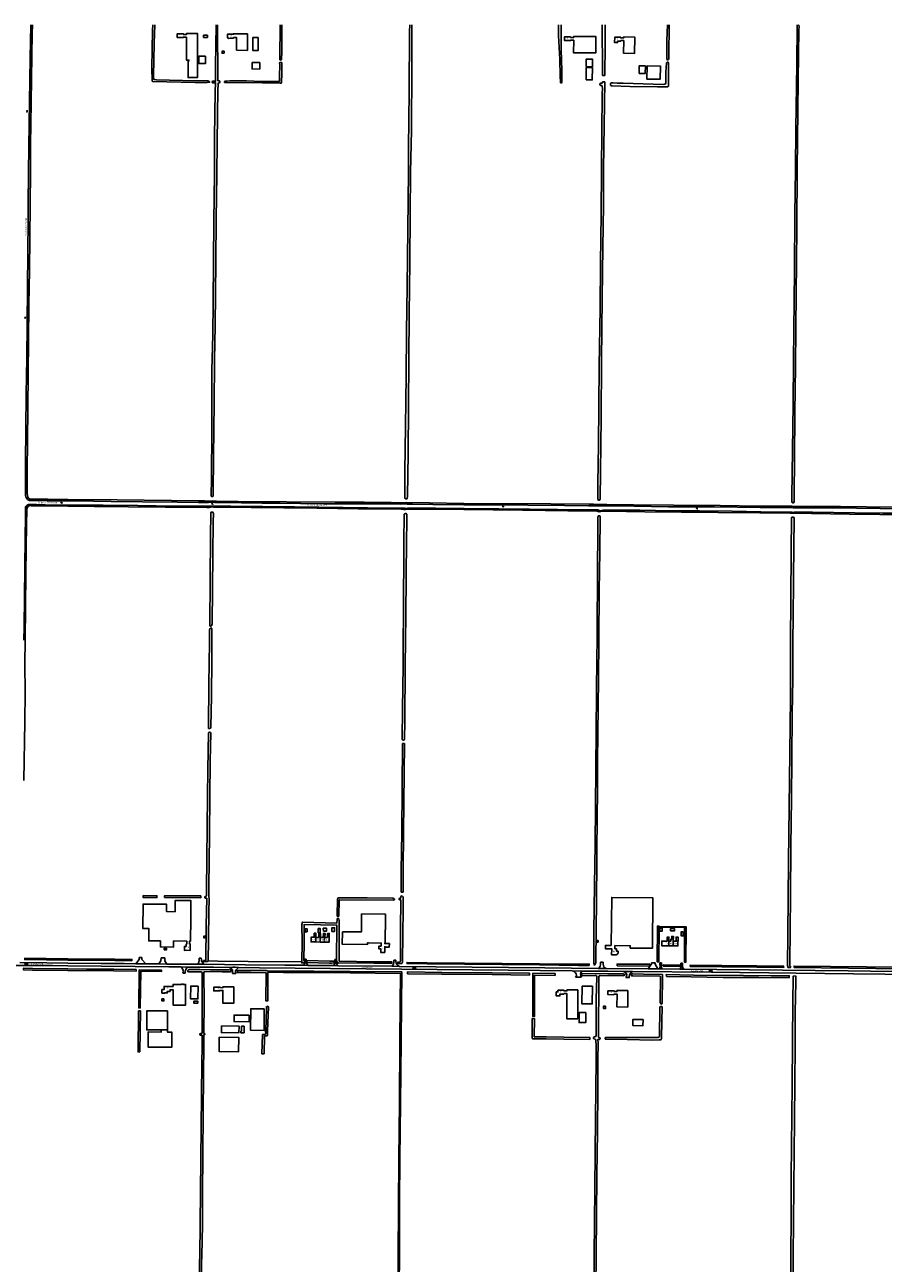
# Model space of a CAD drawing. Extents: x 168875 to 176000, y 513888 to 528000.
# Tile 76 of 106: x 169930 to 171326, y 525988 to 528000. Entities that reach past the tile are written whole.
import ezdxf

# ---------------------------------------------------------------- set-up
doc = ezdxf.new("R2010")
doc.units = 0
doc.header["$MEASUREMENT"] = 0
doc.linetypes.add('HIDDEN', pattern=[0.8, 0.5, -0.3])
doc.layers.get('0').update_dxf_attribs({"linetype": 'CONTINUOUS'})
for name, color, linetype in [('BIJGEBOUW', 12, 'CONTINUOUS'), ('DAKRAND', 10, 'CONTINUOUS'), ('HOOFDGEBOUW', 1, 'CONTINUOUS'), ('HUISNUMMER', 7, 'CONTINUOUS'), ('INSTEEK_SLOOT', 72, 'CONTINUOUS'), ('KANT_VERHARDING', 252, 'CONTINUOUS'), ('KANT_WATER', 140, 'CONTINUOUS'), ('KUNSTWERK', 12, 'CONTINUOUS'), ('OVERIGOPSTAL', 12, 'CONTINUOUS'), ('SEMANTIEK', 140, 'CONTINUOUS'), ('SLOOT_GREPPEL', 140, 'CONTINUOUS'), ('sluitlijn_verharding', 7, 'CONTINUOUS'), ('STRAATNAAM', 7, 'CONTINUOUS'), ('TUSSENMUUR', 12, 'HIDDEN'), ('WATERLOOPNAAM', 7, 'CONTINUOUS')]:
    doc.layers.add(name, color=color, linetype=linetype)
doc.styles.add('ISOCP', font='ISOCP.shx', dxfattribs={"height": 1.8})

# ---------------------------------------------------------------- blocks, each defined once
blk = doc.blocks.new('S05')
at = {"color": 0}
for p, q in [((0.1, 0.3), (0.4, 0.6)), ((0.1, -0.2), (0.4, 0.1)), ((0.4, 0.6), (0.7, 0.7)), ((0.4, 0.1), (0.7, 0.2)), ((0.7, 0.7), (1, 0.6)), ((0.7, 0.2), (1, 0.1)), ((1, 0.6), (1.3, 0.4)), ((1, 0.1), (1.4, -0.1)), ((1.3, 0.4), (1.7, 0.1)), ((1.7, 0.1), (2, 0)), ((2, 0), (2.3, 0.2)), ((2.3, 0.2), (2.6, 0.4)), ((1.4, -0.1), (1.7, -0.4)), ((1.7, -0.4), (2, -0.5)), ((2, -0.5), (2.3, -0.3)), ((2.3, -0.3), (2.6, -0.1))]:
    blk.add_line(p, q, dxfattribs=at)
blk = doc.blocks.new('S014')
at = {"color": 0}
for p, q in [((0, -0.8), (4.2, 1.7)), ((0, 0.6), (1.8, 1.7)), ((5.1, -1.5), (0, 1.4)), ((2.6, -1.5), (0, 0)), ((1.1, -1.5), (6.1, 1.4)), ((6.1, -0.8), (1.9, 1.7)), ((3.5, -1.5), (6.1, 0)), ((6.1, 0.7), (4.4, 1.7))]:
    blk.add_line(p, q, dxfattribs=at)

msp = doc.modelspace()

# ---------------------------------------------------------------- linework, layer by layer
at = {"layer": 'BIJGEBOUW'}
for points in [[(170842.661, 527910.474), (170852.661, 527910.425), (170852.758, 527930.525), (170842.758, 527930.573), (170842.661, 527910.474)], [(170842.765, 527931.963), (170852.765, 527931.915), (170852.824, 527944.205), (170842.825, 527944.253), (170842.765, 527931.963)], [(170928.869, 527921.004), (170938.868, 527920.845), (170939.063, 527933.144), (170929.064, 527933.302), (170928.869, 527921.004)], [(170941.444, 527911.796), (170941.814, 527933.192), (170963.261, 527932.822), (170962.891, 527911.425), (170941.444, 527911.796)], [(170406.851, 526524.335), (170410.301, 526524.289), (170410.396, 526531.388), (170406.946, 526531.434), (170406.851, 526524.335)], [(170415.348, 526526.952), (170420.377, 526527.02), (170420.309, 526532.059), (170415.28, 526531.992), (170415.348, 526526.952)], [(170429.243, 526526.668), (170433.593, 526526.619), (170433.66, 526532.619), (170429.311, 526532.668), (170429.243, 526526.668)], [(170156.642, 526496.755), (170156.663, 526499.315), (170160.263, 526499.285), (170160.242, 526496.725), (170156.642, 526496.755)]]:
    msp.add_lwpolyline(points, dxfattribs=at)
at = {"layer": 'DAKRAND'}
for points in [[(170226.9, 527982.9), (170226.9, 527979.5), (170220.7, 527979.4), (170220.7, 527982.9), (170226.9, 527982.9)], [(170309.4, 527979.4), (170300.8, 527979.5), (170300.6, 527958.2), (170309.2, 527958.1), (170309.4, 527979.4)], [(170223.5, 527949.1), (170213.1, 527949.2), (170213, 527936.9), (170223.5, 527936.8), (170223.5, 527949.1)], [(170254.1, 527953.8), (170254, 527956.9), (170250.7, 527956.9), (170250.8, 527953.7), (170254.1, 527953.8)], [(170312.1, 527938.5), (170311.9, 527928), (170299.4, 527928.2), (170299.5, 527938.6), (170312.1, 527938.5)], [(170966.4, 526532.2), (170962.7, 526532.2), (170962.7, 526527.4), (170966.4, 526527.4), (170966.4, 526532.2)], [(170986.4, 526531.2), (170986.3, 526527.7), (170979.8, 526527.8), (170979.9, 526531.3), (170986.4, 526531.2)], [(170988.999, 526510.799), (170989, 526517.5), (170992.1, 526517.5), (170991.993, 526510.774), (170991.818, 526510.775)], [(170211.8, 526437.6), (170199.7, 526437.8), (170199.3, 526417.3), (170211.4, 526417.1), (170211.8, 526437.6)], [(170852.7, 526437.6), (170835.9, 526437.7), (170835.7, 526409), (170852.5, 526408.9), (170852.7, 526437.6)], [(170156.2, 526417), (170156.2, 526413.9), (170153, 526413.9), (170153, 526417), (170156.2, 526417)], [(170211.3, 526410), (170211.2, 526413.5), (170205, 526413.4), (170205, 526409.9), (170211.3, 526410)], [(170319.2, 526400.9), (170297.4, 526401.1), (170297.1, 526366.1), (170318.9, 526365.9), (170319.2, 526400.9)], [(170874.3, 526405.3), (170870.9, 526405.3), (170870.9, 526401.2), (170874.3, 526401.2), (170874.3, 526405.3)], [(170151.722, 526366.719), (170128.1, 526366.8), (170128.2, 526397.6), (170162.2, 526397.5)], [(170162.2, 526397.5), (170162, 526366.7), (170161.932, 526366.7)], [(170294.7, 526390.4), (170294.6, 526379.7), (170270.2, 526380.1), (170270.3, 526390.8), (170294.7, 526390.4)], [(170842.3, 526394.9), (170831.4, 526395.1), (170831.2, 526378.7), (170842, 526378.6), (170842.3, 526394.9)], [(170935.2, 526383.7), (170935, 526373.4), (170918.6, 526373.6), (170918.8, 526383.8), (170935.2, 526383.7)], [(170278.4, 526372.8), (170278.2, 526362), (170249.7, 526362.4), (170249.9, 526373.2), (170278.4, 526372.8)]]:
    msp.add_lwpolyline(points, dxfattribs=at)
at = {"layer": 'HOOFDGEBOUW'}
for points in [[(170192.908, 527979.805), (170187.44, 527979.813), (170187.44, 527979.083), (170177.67, 527979.092), (170177.674, 527985.292), (170187.444, 527985.285), (170187.442, 527984.375), (170192.912, 527984.377), (170192.912, 527985.936), (170210.65, 527985.947), (170210.648, 527985.895), (170210.606, 527959.238)], [(170192.908, 527979.805), (170192.878, 527959.185), (170192.818, 527959.185), (170192.84, 527942.678), (170196.862, 527942.684), (170196.864, 527941.293), (170195.414, 527941.291), (170195.45, 527914.178), (170210.625, 527914.198), (170210.59, 527941.311), (170210.55, 527941.311), (170210.527, 527959.238), (170210.606, 527959.238)], [(170292.176, 527985.046), (170269.238, 527985.394), (170269.228, 527984.756), (170259.754, 527984.9), (170259.624, 527978.701), (170260.724, 527978.678), (170261.072, 527977.509), (170264.279, 527978.477), (170269.409, 527978.427), (170269.416, 527979.187), (170274.386, 527979.139), (170274.186, 527958.54)], [(170292.176, 527985.046), (170291.916, 527958.368), (170274.186, 527958.54)], [(170839.983, 527954.267), (170822.254, 527954.353), (170822.354, 527974.953), (170817.374, 527974.965), (170817.372, 527974.196), (170807.602, 527974.227), (170807.622, 527980.427), (170817.388, 527980.375), (170817.386, 527979.465), (170822.366, 527979.443), (170822.372, 527981.003), (170840.112, 527980.917)], [(170840.112, 527980.917), (170858.512, 527980.828), (170858.383, 527954.178), (170839.983, 527954.267)], [(170898.864, 527979.67), (170889.084, 527979.767), (170888.996, 527971.066), (170893.666, 527971.019), (170893.691, 527973.519), (170898.792, 527973.467)], [(170898.864, 527979.67), (170898.856, 527978.76), (170903.816, 527978.717), (170903.828, 527980.257), (170921.556, 527980.109), (170921.264, 527953.4), (170903.534, 527953.594), (170903.76, 527974.193), (170898.8, 527974.247), (170898.792, 527973.467)], [(170883.54, 526503.821), (170884.324, 526581.987), (170951.247, 526581.199), (170950.283, 526499.343), (170914.374, 526499.766), (170914.416, 526503.332), (170889.528, 526503.612), (170889.521, 526498.622), (170891.841, 526498.619), (170891.879, 526494.668), (170894.467, 526494.693), (170894.463, 526491.704)], [(170171.951, 526511.215), (170171.87, 526501.27), (170150.401, 526501.446), (170150.481, 526511.238), (170131.52, 526511.394), (170131.684, 526531.333), (170121.852, 526531.414), (170122.18, 526571.243), (170160.548, 526570.927), (170160.449, 526558.885), (170174.337, 526558.77), (170174.487, 526577.011), (170199.904, 526576.802), (170199.754, 526558.61), (170199.893, 526558.609), (170199.65, 526529.115), (170199.601, 526529.116), (170199.453, 526511.141), (170197.863, 526511.154), (170197.822, 526506.066)], [(170446.22, 526526.211), (170477.117, 526525.815), (170477.492, 526555.062), (170516.469, 526554.563), (170516.144, 526529.165), (170515.934, 526529.167), (170515.661, 526507.924)], [(170402.842, 526509.532), (170395.71, 526509.628), (170395.709, 526509.518), (170395.389, 526509.522), (170395.493, 526517.298), (170395.813, 526517.294), (170395.812, 526517.184), (170400.551, 526517.12), (170400.64, 526523.74), (170403.319, 526523.704), (170403.231, 526517.085)], [(170403.231, 526517.085), (170407.79, 526517.024), (170407.879, 526523.643), (170410.599, 526523.607), (170410.51, 526516.987)], [(170418.03, 526516.887), (170418.118, 526523.506), (170415.398, 526523.542), (170415.31, 526516.923), (170410.51, 526516.987)], [(170418.03, 526516.887), (170421.908, 526516.86), (170421.951, 526520.046), (170422.061, 526520.044), (170422.107, 526523.504), (170424.817, 526523.468), (170424.77, 526519.998), (170424.91, 526519.996), (170424.765, 526509.127), (170424.445, 526509.131), (170424.447, 526509.241), (170417.338, 526509.337)], [(170446.22, 526526.211), (170445.958, 526505.812), (170486.955, 526505.287), (170486.991, 526508.137), (170489.017, 526508.111)], [(170192.314, 526502.3), (170192.344, 526506.107), (170193.304, 526506.1), (170193.342, 526511.056), (170171.951, 526511.215)], [(170197.822, 526506.066), (170198.834, 526506.059), (170198.754, 526495.95), (170192.264, 526495.998)], [(170223.45, 526518.9), (170223.45, 526516.4), (170220.95, 526516.4), (170220.95, 526518.9), (170223.45, 526518.9)], [(170410.082, 526509.434), (170402.842, 526509.532)], [(170417.338, 526509.337), (170410.082, 526509.434)], [(170509.604, 526502.822), (170509.616, 526507.782), (170489.016, 526507.933), (170489.017, 526508.111)], [(170508.62, 526498.34), (170505.59, 526498.384), (170505.602, 526502.851), (170509.604, 526502.822)], [(170515.086, 526492.636), (170515.111, 526501.736), (170516.121, 526501.733), (170516.12, 526501.273), (170522.62, 526501.255), (170522.635, 526506.855), (170515.225, 526506.876), (170515.228, 526507.926), (170515.661, 526507.924)], [(170862.168, 526511.925), (170860.574, 526512.051), (170860.372, 526509.508), (170861.968, 526509.382), (170862.168, 526511.925)], [(170884.04, 526488.84), (170884.137, 526498.526), (170873.951, 526498.628), (170874.004, 526503.916), (170883.54, 526503.821)], [(170977.006, 526503.33), (170965.43, 526503.428), (170965.528, 526510.999), (170969.688, 526510.963), (170969.689, 526511.073), (170970.009, 526511.071), (170970.008, 526510.961), (170974.448, 526510.922), (170974.505, 526517.552), (170977.205, 526517.529), (170977.148, 526510.909)], [(170984.256, 526503.268), (170977.006, 526503.33)], [(170977.148, 526510.909), (170980.208, 526510.883), (170980.235, 526514.073), (170981.715, 526514.06), (170981.753, 526518.54), (170984.453, 526518.517), (170984.387, 526510.838)], [(170991.818, 526510.775), (170991.732, 526503.205), (170984.256, 526503.268)], [(170984.387, 526510.838), (170988.999, 526510.799)], [(170988.999, 526510.799), (170991.818, 526510.775)], [(170515.086, 526492.636), (170508.606, 526492.73), (170508.62, 526498.34)], [(170890.24, 526488.81), (170884.04, 526488.84)], [(170890.24, 526488.81), (170890.24, 526488.91), (170891.28, 526488.906)], [(170152.794, 526426.131), (170152.794, 526432.311), (170156.314, 526432.311), (170156.314, 526437.341), (170171.044, 526437.341), (170171.044, 526440.641), (170184.874, 526440.641), (170184.874, 526441.011), (170187.614, 526441.011), (170187.614, 526440.641), (170191.274, 526440.641), (170191.274, 526406.921), (170171.034, 526406.921), (170171.034, 526432.001), (170166.064, 526432.001), (170166.064, 526429.361), (170161.574, 526429.361), (170161.574, 526426.881), (170157.274, 526426.881), (170157.274, 526426.131), (170152.794, 526426.131)], [(170269.826, 526436.766), (170252.076, 526436.899), (170252.064, 526435.317), (170247.054, 526435.354), (170247.06, 526436.263), (170237.29, 526436.309), (170237.244, 526430.139), (170247.014, 526430.119), (170247.02, 526430.869), (170252.03, 526430.832), (170251.876, 526410.199), (170269.626, 526410.066), (170269.826, 526436.766)], [(170796.644, 526431.13), (170796.629, 526428.434), (170794.103, 526428.448), (170794.067, 526421.883), (170799.92, 526421.85), (170799.937, 526424.877), (170806.422, 526424.841)], [(170829.22, 526431.562), (170811.47, 526431.686), (170811.458, 526430.136), (170806.458, 526430.171), (170806.464, 526431.061), (170796.644, 526431.13)], [(170811.282, 526404.968), (170811.426, 526425.606), (170806.428, 526425.641), (170806.422, 526424.841)], [(170811.282, 526404.968), (170811.173, 526404.968), (170811.032, 526384.899), (170828.931, 526384.773), (170829.065, 526403.813), (170829.025, 526403.813), (170829.22, 526431.562)], [(170910.628, 526430.521), (170892.892, 526430.757), (170892.87, 526429.187), (170887.87, 526429.253), (170887.882, 526430.183), (170878.092, 526430.313), (170878.01, 526424.072), (170887.8, 526423.942), (170887.81, 526424.732), (170892.81, 526424.665), (170892.536, 526404.027), (170910.274, 526403.791), (170910.628, 526430.521)], [(170161.932, 526366.766), (170151.722, 526366.768), (170151.708, 526363.238), (170130.348, 526363.326), (170130.246, 526338.797), (170168.846, 526338.637), (170168.948, 526363.236), (170161.918, 526363.266), (170161.932, 526366.766)], [(170246.03, 526354.672), (170245.708, 526331.766), (170277.634, 526331.317), (170277.956, 526354.223), (170246.03, 526354.672)]]:
    msp.add_lwpolyline(points, dxfattribs=at)
msp.add_lwpolyline([(170891.28, 526488.906, 0.36366223), (170894.463, 526491.704)], format="xyb", dxfattribs=at)
at = {"layer": 'INSTEEK_SLOOT'}
for points in [[(170000, 527228.7), (169967.2, 527229.1), (169938.8, 527229.3), (169937.7, 527229.4), (169936.1, 527230.7), (169934.6, 527232.6), (169934.1, 527235.2), (169933.8, 527238.9), (169933.8, 527274.7), (169934.4, 527323.1), (169934.9, 527376.9), (169935.2, 527432.7), (169936.1, 527487.2), (169936.5, 527545.4), (169937.4, 527600.5), (169938.5, 527707.6), (169939.2, 527762.2), (169939.2, 527804.6), (169940.1, 527873.7), (169941.2, 527949.3), (169942.1, 527986.1), (169942.3, 528000)], [(170138.2, 528000), (170137.8, 527990.5), (170136.7, 527929.9), (170137.1, 527908.4), (170137.5, 527907.9), (170138.1, 527907.8), (170207.2, 527906.3), (170226.3, 527906.4), (170230.4, 527906.5), (170230.4, 527907.4), (170229.8, 527908), (170227.6, 527908.8), (170186.6, 527909.6), (170144.1, 527910.7), (170139.5, 527911.1), (170139.3, 527916.3), (170140.5, 527969.4), (170141.1, 528000)], [(170241, 528000), (170240, 527932.9), (170240.2, 527914.2), (170240.2, 527909.5), (170240.1, 527908.3), (170239.4, 527908.2), (170235.4, 527908.1), (170234.7, 527907.8), (170234.5, 527907.5), (170234.5, 527906.8), (170234.6, 527906.3), (170235, 527905.9), (170238.3, 527905.9), (170239.8, 527906), (170240.1, 527905.4), (170240, 527904.6), (170239.5, 527892.2), (170238.5, 527817.5), (170238.2, 527757.7), (170237.4, 527681.5), (170236.9, 527614.9), (170236, 527549.2), (170235.4, 527496.2), (170234.3, 527438.7), (170234.2, 527342.6), (170233.4, 527262.3), (170232.9, 527235), (170233.1, 527234), (170233.6, 527233.4), (170235.4, 527233.2), (170235.8, 527233.5), (170236, 527234.6), (170236.8, 527301.6), (170237.1, 527337.3), (170237.5, 527346.5), (170238, 527380.8), (170238.6, 527455.4), (170239.3, 527510.9), (170240.3, 527615.2), (170241.2, 527684.6), (170242, 527757.2), (170242.9, 527809.5), (170244, 527895.6), (170244.2, 527901.5), (170244.2, 527904.6), (170245.1, 527905.7), (170246.6, 527905.8), (170247, 527907.1), (170246.8, 527907.9), (170246.8, 527908.4)], [(170246.8, 527908.4), (170246.1, 527908.7), (170245.3, 527908.7), (170244.6, 527908.6), (170244.1, 527908.7), (170243.8, 527909.1), (170243.9, 527910.8), (170243.4, 528000)], [(170345.3, 528000), (170344.7, 527945.4), (170344.8, 527944.4), (170344.8, 527943.1), (170345.2, 527942.7), (170346.7, 527942.8), (170347.3, 527943.2), (170347.4, 527944.5), (170347.6, 527954.7), (170348, 527982.7), (170347.9, 528000)], [(170559.1, 528000), (170559.2, 527932.1), (170558.7, 527828.1), (170557.2, 527760.5), (170556.6, 527692.1), (170555.8, 527614.3), (170554.8, 527530.3), (170554.6, 527456.1), (170553.1, 527303.1), (170552, 527233.6), (170551.7, 527230.9), (170551.4, 527230), (170550.8, 527229.8), (170548.7, 527229.7), (170548.2, 527230), (170548, 527230.8), (170547.9, 527232.6), (170547.9, 527234.9), (170548.1, 527273.9), (170548.9, 527347.4), (170550.2, 527429.7), (170550.8, 527500.5), (170551.7, 527574.7), (170553.6, 527760.6), (170553.7, 527800.1), (170554.9, 527890.8), (170555.6, 527988.8), (170555.9, 528000)], [(170802.1, 528000), (170802.1, 527959.2), (170803.2, 527925.5), (170803.1, 527906.5), (170802.6, 527905.6), (170801.9, 527905.5), (170801.1, 527905.6), (170800.7, 527906), (170800.2, 527917.2), (170799.8, 527943.8), (170797.9, 527982.4), (170797.9, 528000)], [(170868.7, 528000), (170868.7, 527992.5), (170869.2, 527931.4), (170869.257, 527917.739), (170873.036, 527917.741)], [(170873.036, 527917.741), (170873.7, 527967.4), (170873.5, 528000)], [(170975, 528000), (170973.9, 527974.5), (170973.6, 527945.1), (170973.8, 527944), (170974, 527943.8), (170975.1, 527943.1), (170975.7, 527943.1), (170976.4, 527943.3), (170976.7, 527943.8), (170976.9, 527945.2), (170977, 527946.9), (170976.9, 527957.1), (170977.5, 527993), (170977.5, 528000)], [(171188.9, 528000), (171188.8, 527999.9), (171188.7, 527999.3), (171188.8, 527996.3), (171188.5, 527992.6), (171187.3, 527909.5), (171185.9, 527764.7), (171185.4, 527671.8), (171184.8, 527612.9), (171184.2, 527563.3), (171183.7, 527507.5), (171183, 527444.5), (171181.9, 527369.7), (171181.3, 527293.5), (171181, 527238), (171181, 527225.3), (171180.4, 527223.5), (171179.4, 527223), (171178.3, 527222.9), (171177.5, 527223.5), (171177.1, 527225.5), (171177.1, 527227.7), (171177.3, 527233.3), (171179, 527383.4), (171179.9, 527454.2), (171181.4, 527600.9), (171182.2, 527691.6), (171183, 527764.9), (171183.5, 527831.4), (171185.4, 527934.9), (171185.6, 527999.1), (171185.5, 528000)], [(170347.8, 527920.6), (170347.4, 527906), (170346.9, 527905.2), (170345.2, 527905.1), (170316.4, 527905.4), (170258.8, 527906.2), (170255, 527906.1), (170254.7, 527906.3), (170254.6, 527907), (170254.8, 527907.9), (170255.4, 527908.4), (170256.2, 527908.6), (170263.5, 527909.1), (170290.6, 527908.7), (170314, 527908), (170343.1, 527907.8), (170343.8, 527907.9), (170344.2, 527908.5), (170344.1, 527915.9), (170344.4, 527935.5), (170344.3, 527937.4), (170344.5, 527938.5), (170345.2, 527938.5), (170346.6, 527938.7), (170347.2, 527938.7), (170347.6, 527938.6), (170347.8, 527920.6)], [(170976.8, 527937.4), (170976.5, 527938.8), (170976.1, 527939.1), (170975, 527939.1), (170974.1, 527939), (170973.2, 527938), (170972.4, 527922.8), (170972.2, 527905.7), (170971.8, 527904), (170971, 527903.4), (170970.3, 527903.3), (170968, 527903.2), (170902.6, 527905.3), (170893, 527905.1), (170886.8, 527905.9), (170883.9, 527905.8), (170882.4, 527904.8), (170882.3, 527903.7), (170882.4, 527902), (170882.9, 527901.3), (170883.7, 527900.7), (170884.8, 527900.6), (170913.8, 527899.8), (170958.6, 527898.9), (170973.4, 527899.1), (170975.6, 527899.2), (170976.7, 527900.2), (170976.8, 527902), (170976.8, 527937.4)], [(170872.895, 527907.18), (170869.293, 527907.18), (170869.2, 527905.7), (170868.4, 527904.9), (170866.7, 527904.9), (170865.7, 527904.7), (170865.2, 527904.3), (170865, 527903.1), (170865.1, 527902.5), (170865.4, 527901.8), (170865.8, 527901.5), (170867.9, 527901.5), (170868.4, 527901.1), (170868.6, 527900), (170869, 527896.6), (170868.6, 527887.5), (170867.8, 527765.3), (170866.8, 527692.2), (170866.2, 527612.7), (170865.3, 527538.9), (170864, 527446), (170863.4, 527380.5), (170862.7, 527316.7), (170861.4, 527254.9), (170861.6, 527232.3), (170861.8, 527229.8), (170862.1, 527228), (170863.1, 527227.3), (170864.1, 527227.5), (170864.9, 527228.1), (170865.3, 527229.6), (170866.1, 527273.4), (170866.4, 527317.8), (170867.1, 527360.7), (170867.7, 527453.9), (170868.9, 527556.2), (170870, 527638), (170870.8, 527707.1), (170871, 527765.5), (170872.895, 527907.18)], [(171341.1, 527216.3), (171256.2, 527217.2), (171183.6, 527217.3), (171177.6, 527217.5), (171123.8, 527217.9), (171060.6, 527218.9), (170984.8, 527219.4), (170919.4, 527220.1), (170876.5, 527220.7), (170864.8, 527220.4), (170860.4, 527220.5), (170857, 527220.7), (170854.7, 527221), (170847.4, 527220.8), (170785.4, 527221.6), (170643.5, 527222.3), (170588, 527223.3), (170550.8, 527223.6), (170545.4, 527223.4), (170525.4, 527223.7), (170481.5, 527224), (170434.5, 527224.2), (170276.6, 527225.5), (170241.5, 527225.6), (170238.2, 527225.8), (170235.8, 527226.2), (170229.6, 527226.1), (170222, 527226.2), (170212.3, 527226.5), (170080, 527227.8), (170000, 527228.7)], [(169930.3, 527000), (169931.8, 527108.4), (169932.6, 527188.6), (169933.2, 527211.7), (169933.9, 527215.2), (169935.3, 527217.7), (169937.7, 527218.5), (169939.512, 527218.612), (169940.207, 527218.496)], [(169940.207, 527218.496), (170000, 527217.7)], [(170000, 527217.7), (170043.4, 527217.2), (170098.4, 527216.7), (170158.9, 527215.9), (170225.7, 527215.5), (170230.5, 527215.6), (170232.4, 527216.1), (170233.1, 527216.6), (170236, 527216.5), (170237.1, 527216.2), (170240.6, 527216), (170244.4, 527216.2), (170404.7, 527214.3), (170472.1, 527213.4), (170541.7, 527213), (170544.1, 527212.8), (170546.2, 527212.5), (170549, 527212.4), (170552.3, 527212.6), (170562.5, 527212.6), (170643.5, 527212.1), (170739.2, 527211.1), (170812.9, 527210.2), (170856.6, 527209.9), (170859.8, 527209.7), (170862.1, 527209), (170863.9, 527208.7), (170866, 527208.9), (170869, 527209.4), (170874, 527209.6), (170877.8, 527209.4), (170938, 527208.5), (171057.5, 527207.3), (171125.3, 527206.9), (171174.1, 527206.4), (171177.2, 527206.1), (171180, 527206.3), (171184.3, 527206.4), (171209.1, 527205.7), (171271, 527204.9), (171419.4, 527203.2)], [(170236.5, 527206.2), (170236.4, 527206.8), (170235.7, 527207.8), (170234.4, 527208), (170233.4, 527208), (170232.6, 527207.6), (170232.2, 527206.8), (170232, 527167.7), (170231.5, 527099.1), (170230.7, 527024.4), (170230.7, 527023.6), (170231.1, 527023), (170231.9, 527022.8), (170233, 527023), (170233.8, 527023.8), (170234.3, 527024.9), (170234.4, 527026.5), (170235.5, 527139.6), (170236.2, 527191.6), (170236.5, 527206.2)], [(170545.3, 527000), (170545.8, 527039.9), (170546.3, 527159.8), (170546.9, 527203.2), (170547, 527204.6), (170547.6, 527205.5), (170548.6, 527205.8), (170549.9, 527205.7), (170550.8, 527205.4), (170551.2, 527204.5), (170551.3, 527202.9), (170551.2, 527189.3), (170550.7, 527164.3), (170549.4, 527040.2), (170549.1, 527000)], [(170860.3, 527000), (170860.8, 527035.5), (170860.9, 527090.1), (170861.8, 527199.8), (170862, 527201.1), (170862.5, 527201.8), (170863.3, 527202), (170864.3, 527202.1), (170864.9, 527201.8), (170865.2, 527201.2), (170865.3, 527200.3), (170864.9, 527143.7), (170863.8, 527080.9), (170863.4, 527000)], [(171175.1, 527000), (171175.6, 527064.7), (171175.8, 527146.5), (171176.4, 527197.3), (171176.5, 527198.6), (171177.3, 527199.7), (171178.4, 527200.1), (171179.8, 527199.7), (171180.6, 527198.3), (171180.7, 527196.4), (171180.6, 527193.3), (171180.5, 527156), (171179.9, 527096.7), (171179.4, 527036.5), (171178.8, 527000)], [(170234.1, 527000), (170234.3, 527016.6), (170234.1, 527018.7), (170233.3, 527019.7), (170232.3, 527020), (170231.1, 527019.2), (170230.6, 527018.1), (170230.4, 527016.8), (170230.5, 527000)], [(169930.3, 527000), (169930, 526961.5), (169930.4, 526914.7), (169929.9, 526867.3), (169928.4, 526771.8)], [(170230.5, 527000), (170230.5, 526996.1), (170229.4, 526929.1), (170228.4, 526858.8), (170228.5, 526857.5), (170228.8, 526856.7), (170229.5, 526856.3), (170230.4, 526856.3), (170231.7, 526856.8), (170232.3, 526857.9), (170232.4, 526859.2), (170233.5, 526908.3), (170233.8, 526969.9), (170234.1, 527000)], [(170545.3, 527000), (170544.9, 526958.2), (170543.8, 526888.1), (170543.6, 526840.2), (170543.7, 526839.1), (170544.3, 526837.8), (170545.8, 526837.5), (170546.9, 526837.8), (170547.3, 526839.1), (170547.2, 526840.4), (170547.6, 526866.6), (170548.5, 526958.1), (170549.1, 527000)], [(170858.257, 526475.614), (170856.946, 526472.571), (170855.647, 526472.321), (170855.03, 526474.973), (170855.1, 526475.6), (170855.2, 526527.4), (170856.3, 526602.1), (170857.1, 526668), (170858.7, 526853.2), (170859.4, 526913.8), (170859.9, 526972.1), (170860.3, 527000)], [(170863.4, 527000), (170862.8, 526937.3), (170861.3, 526803.4), (170861, 526757.8), (170859.8, 526659.4), (170859.8, 526622), (170859.4, 526595.2), (170859.5, 526573.8), (170858.9, 526532.1), (170858.3, 526476), (170858.257, 526475.614)], [(171175.1, 527000), (171175, 526991.6), (171174.7, 526905.8), (171171.7, 526640.1), (171170.5, 526522.5), (171170.084, 526471.173), (171170.992, 526468.061), (171174.69, 526467.977), (171174.774, 526470.386)], [(171173.759, 526470.397), (171173.9, 526474.5), (171174.3, 526530.8), (171174.9, 526582.8), (171175.5, 526664.7), (171176.5, 526743.2), (171177.2, 526806), (171177.7, 526880.6), (171178.5, 526936.4), (171178.6, 526989.7), (171178.8, 527000)], [(170228.1, 526479.1), (170228.3, 526479.8), (170228.6, 526511.9), (170229.2, 526561), (170229.5, 526576.8), (170229.2, 526586.8), (170229.1, 526602), (170229.8, 526639.1), (170230.2, 526685.4), (170231, 526745.2), (170231.4, 526803.2), (170232.2, 526849), (170231.6, 526850.1), (170230.4, 526850.3), (170229.3, 526850.1), (170228.8, 526849.5), (170228.7, 526848.8), (170227.8, 526820.9), (170227.7, 526788.8), (170226.9, 526746.5), (170225.5, 526594.3), (170225.2, 526585.1), (170224.9, 526584.1), (170224.5, 526583.5), (170223.6, 526583.3), (170222.9, 526583), (170222.6, 526582.5), (170222.7, 526581.5), (170223, 526581), (170224, 526580.9), (170225.2, 526581), (170225.7, 526580.9), (170225.9, 526580.6), (170224.8, 526536.2), (170224.4, 526480.4), (170224.48, 526479.682), (170220.489, 526479.238), (170220.711, 526477.25), (170225.693, 526477.804), (170225.7, 526477.8), (170226.6, 526477.8), (170227.7, 526478.4), (170228.1, 526479.1)], [(170544.892, 526590.501), (170541.892, 526590.519), (170542.1, 526625.813), (170542.8, 526687.515), (170544.115, 526831.846), (170547.115, 526831.818), (170545.8, 526687.485), (170545.1, 526625.787), (170544.892, 526590.501)], [(170486.6, 526581.2), (170528.3, 526580.5), (170530.1, 526580.2), (170531.1, 526579.4), (170531.2, 526578.6), (170530.4, 526577.8), (170529.4, 526577.6), (170441.6, 526578.3), (170441.1, 526578.2), (170441, 526577.7), (170440.7, 526552.3), (170440.5, 526551.6), (170439.7, 526551.2), (170438.8, 526551.1), (170438, 526551.7), (170437.8, 526552.6), (170438.5, 526579.2), (170438.8, 526580.4), (170439.3, 526581.1), (170439.8, 526581.3), (170486.6, 526581.2)], [(170545.1, 526582.8), (170544.7, 526583.7), (170543.5, 526584.3), (170542.1, 526584.1), (170541.5, 526583.1), (170541.5, 526580.9), (170541.2, 526580.6), (170540.4, 526580.7), (170539.3, 526580.7), (170538.9, 526580.5), (170538.4, 526579.7), (170538.4, 526578.7), (170538.9, 526578.1), (170541.3, 526577.9), (170541.6, 526577.5), (170540.9, 526530.4), (170540.6, 526478.4), (170540.4, 526477.8), (170539.9, 526477.2), (170537.3, 526477), (170536.4, 526476.7), (170535.9, 526475.7), (170536, 526474.9), (170536.7, 526474.5), (170541.6, 526474.6), (170542.7, 526474.7), (170543.5, 526475.5), (170544, 526476.8), (170544.2, 526478.6), (170544.7, 526520.5), (170545.1, 526562.8), (170545.1, 526582.8)], [(170380.248, 526477.282), (170380.65, 526509.508), (170380.549, 526537.848), (170381.235, 526541.79), (170437.466, 526540.249), (170437.7, 526546.5), (170438.3, 526547.6), (170439.4, 526547.8), (170440.5, 526547), (170440.9, 526544.8), (170441.096, 526478.35), (170497.714, 526477.55), (170526.568, 526477.339), (170526.55, 526474.839), (170497.686, 526475.05), (170440.719, 526475.85), (170440.5, 526475.5), (170439.6, 526475.4), (170438.6, 526475.7), (170437.9, 526476.6), (170437.3, 526478.5), (170437, 526480.4), (170437.388, 526536.75), (170384.165, 526538.21), (170384.051, 526537.552), (170384.15, 526509.492), (170383.773, 526479.364), (170384.491, 526479.409), (170384.709, 526475.915), (170380.227, 526475.636), (170380.248, 526477.282)], [(170000.017, 526466.1), (169942.625, 526466.7), (169928.031, 526467.037), (169927.961, 526464.037), (169942.575, 526463.7), (169999.983, 526463.1)], [(169999.983, 526463.1), (170074.686, 526462.65), (170110.872, 526462.119), (170110.899, 526464.619), (170074.714, 526465.15), (170030.212, 526465.45), (170000.017, 526466.1)], [(170115.898, 526464.546), (170151.995, 526464.017), (170151.975, 526461.516), (170118.364, 526462.009), (170117.74, 526402.521), (170115.24, 526402.547), (170115.898, 526464.546)], [(170218, 526000.1), (170218.6, 526049.6), (170219, 526102.6), (170219.6, 526161.2), (170220.2, 526233.7), (170221, 526346.5), (170221, 526356), (170220.7, 526358.6), (170221.9, 526358.8), (170222.4, 526359), (170222.8, 526359.8), (170222.6, 526360.6), (170221.4, 526360.9), (170221.2, 526361.1), (170221.1, 526361.7), (170221.2, 526362.7), (170221.4, 526409.8), (170221, 526460.6), (170221.3, 526461), (170222.9, 526461.3), (170244.4, 526461.5), (170251.1, 526461.1), (170263.6, 526461.1), (170264.4, 526461.3), (170265.1, 526461.9), (170265, 526463.1), (170264.1, 526464.2), (170262.9, 526464.6), (170261.3, 526464.5), (170246.5, 526464.3), (170231.9, 526464.4), (170214.6, 526464.7), (170197.5, 526464.8), (170196.4, 526464.6), (170195.4, 526464), (170195.1, 526462.7), (170195.2, 526461.5), (170196.5, 526461.1), (170198.6, 526461), (170216.2, 526461), (170216.9, 526460.9), (170217.6, 526460.4), (170218.3, 526459.6), (170218.5, 526410.3), (170218.4, 526362.1), (170218.3, 526361.3), (170217.7, 526361), (170216.3, 526360.9), (170214.6, 526360.3), (170214.4, 526359.2)], [(170542.83, 526460.985), (170541.823, 526461), (170458.81, 526461.4), (170399.907, 526461.9), (170350.61, 526462.2), (170324.124, 526462.598), (170322.329, 526463.047), (170297.51, 526463.45), (170275.65, 526463.34), (170275.668, 526459.84), (170297.49, 526459.95), (170322.19, 526459.548), (170321.9, 526413.907), (170324.9, 526413.893), (170325.194, 526460.094), (170328.161, 526460.499), (170350.59, 526460.2), (170399.893, 526459.9), (170458.79, 526459.4), (170540.792, 526458.511), (170540.4, 526409.61), (170539.7, 526348.31), (170538.9, 526247.91), (170537.9, 526157.909), (170536.8, 525999.9)], [(170388.712, 526479.242), (170388.628, 526476.244), (170425.579, 526475.2), (170428.35, 526475.2), (170432.7, 526475.49), (170432.5, 526478.484), (170428.25, 526478.2), (170425.621, 526478.2), (170388.712, 526479.242)], [(170539, 525999.9), (170539.4, 526087.592), (170539.9, 526157.891), (170540.9, 526247.89), (170541.7, 526348.29), (170542.4, 526409.59), (170542.784, 526457.536), (170542.83, 526460.985)], [(170847.702, 526471.57), (170830.096, 526471.5), (170766.69, 526472.3), (170584.288, 526473.9), (170551.455, 526474.411), (170551.487, 526476.411), (170584.312, 526475.9), (170766.71, 526474.3), (170830.104, 526473.5), (170847.802, 526473.57), (170847.702, 526471.57)], [(170552.385, 526457.84), (170608.085, 526457), (170689.883, 526456.6), (170750.396, 526455.786), (170750.406, 526458.844), (170689.917, 526459.6), (170608.115, 526460), (170552.314, 526460.842), (170552.385, 526457.84)], [(170755.806, 526458.777), (170755.7, 526427.103), (170755.7, 526389), (170758.7, 526389), (170758.7, 526427.097), (170758.796, 526455.673), (170792.178, 526455.223), (170792.195, 526458.322), (170755.806, 526458.777)], [(170859, 526000), (170860.1, 526130.6), (170861.2, 526201.2), (170861.6, 526269.4), (170861.8, 526318.8), (170862.3, 526344.9), (170861.7, 526351.1), (170862.2, 526351.4), (170864.3, 526350.9), (170864.9, 526351.2), (170865.4, 526353.7), (170864.7, 526354), (170863.2, 526354.4), (170862.8, 526354.8), (170863.5, 526453.5), (170863.8, 526454.3), (170864.4, 526454.8), (170865.3, 526454.9), (170903.1, 526454.8), (170904.1, 526455), (170905, 526455.6), (170905.6, 526456.3), (170905.2, 526457), (170904.2, 526457.5), (170902.8, 526457.6), (170877.7, 526457.6), (170836.7, 526458.2), (170835.8, 526458.1), (170835.1, 526457.5), (170835, 526456.4), (170835.2, 526455.2), (170835.9, 526454.9), (170837.3, 526454.8), (170857.7, 526455), (170858.7, 526454.9), (170859.6, 526454.3), (170859.8, 526453.5), (170859.8, 526452.2), (170858.7, 526416.5), (170859, 526356.7), (170858.6, 526355.9), (170857.5, 526355.7), (170856.2, 526355.6), (170854.9, 526355), (170854.7, 526354.1), (170854.7, 526353.2), (170855.2, 526352.4), (170857.3, 526351.8), (170857.9, 526351.2), (170858.2, 526350.2)], [(170966.649, 526456.707), (170935.9, 526457.1), (170918.5, 526457.6), (170917.1, 526457.4), (170915.9, 526456.4), (170915.9, 526455.2), (170916.8, 526454.7), (170918.3, 526454.4), (170962.8, 526454), (170963.6, 526453.6), (170963.7, 526452.8), (170963.2, 526411.2), (170963.3, 526410), (170963.8, 526409.2), (170964.8, 526408.6), (170965.7, 526408.9), (170966.1, 526409.7), (170966.2, 526410.8), (170966.788, 526451.668), (170966.649, 526456.707)], [(171172.925, 526451.068), (171172.925, 526454.619), (171143.7, 526454.7), (171098.6, 526455), (171017.3, 526455.9), (170972.842, 526456.61), (170973.049, 526453.367)], [(170973.049, 526453.367), (171013.5, 526453.1), (171065.6, 526452.1), (171123.6, 526451.7), (171172.925, 526451.068)], [(171182.8, 526454.3), (171179.48, 526454.019), (171179.295, 526449.571), (171178.6, 526415.1), (171178, 526344.9), (171177.6, 526277.4), (171176.1, 526128), (171175.9, 526063.4), (171175.6, 526000)], [(171179.2, 526000), (171181.5, 526221.3), (171181.8, 526281.1), (171182.3, 526339.6), (171182.6, 526395.4), (171183.3, 526444.4), (171183.5, 526451.3), (171183.4, 526452.7), (171182.8, 526454.3), (171182.769, 526454.309)], [(170321.7, 526364.991), (170322.7, 526402.8), (170322.8, 526404.2), (170323.8, 526405.2), (170325.3, 526404.8), (170325.9, 526404.1), (170324.8, 526364.9)], [(170966.3, 526403), (170966.2, 526404), (170965.4, 526404.5), (170964.3, 526404.7), (170963.2, 526404.3), (170962.7, 526403.3), (170961.7, 526356.1), (170961.6, 526355.4), (170961, 526354.9), (170959.9, 526354.4), (170956.6, 526354.2), (170874.8, 526354.4), (170874, 526354.3), (170873.6, 526353.9), (170873.3, 526353), (170873.4, 526352.2), (170873.9, 526351.6), (170874.9, 526351.4), (170909.3, 526350.9), (170950.1, 526350.1), (170961.5, 526350.3), (170962.9, 526350.4), (170964.1, 526350.8), (170964.7, 526351.5), (170965, 526352.7), (170965.8, 526381.4), (170966.3, 526403)], [(170117.169, 526330.944), (170114.169, 526330.978), (170114.92, 526397.555), (170117.92, 526397.521), (170117.169, 526330.944)], [(170758.583, 526384.975), (170755.083, 526385.025), (170754.65, 526353.77), (170755.863, 526351.95), (170777.786, 526352.05), (170806.369, 526351.45), (170848.602, 526350.829), (170848.654, 526354.329), (170806.431, 526354.95), (170777.814, 526355.55), (170758.154, 526355.451), (170758.583, 526384.975)], [(170214.4, 526359.2), (170214.9, 526358.4), (170215.5, 526358), (170217.8, 526358), (170218.2, 526357.6), (170218.3, 526356.8), (170218.2, 526354.4), (170218.2, 526338.8), (170217.7, 526313.2), (170215.4, 526103.7), (170214.5, 526000), (170214.2, 525987.8)], [(170324.7, 526363.1), (170324.7, 526358.3), (170323.8, 526357.3), (170322.5, 526356.8), (170319.794, 526356.82), (170318.916, 526327.892), (170315.136, 526327.892), (170316.297, 526359.435)], [(170316.297, 526359.435), (170319.5, 526359.4), (170320.7, 526359.6), (170321.7, 526360.4), (170321.9, 526361.7), (170321.899, 526363.185)], [(170858.2, 526350.2), (170859.1, 526340.7), (170858.8, 526316.6), (170858.5, 526271.5), (170857.9, 526221.8), (170857.4, 526167.9), (170856.6, 526108.6), (170855.9, 526000)], [(170218, 526000.1), (170217.3, 525987.5), (170215.9, 525874.7), (170215, 525790.8), (170214.4, 525721.3), (170213.4, 525636.9), (170213.2, 525582.7), (170213.3, 525581.9), (170213, 525580), (170212.6, 525579.4), (170211.8, 525579), (170211.2, 525579), (170210.4, 525579.2), (170210, 525579.5), (170209.7, 525580.7), (170210, 525591), (170211.6, 525675.4), (170212.1, 525754.4), (170212.8, 525804.5), (170213.5, 525903.5), (170214.2, 525987.8)], [(170539, 525999.9), (170537.2, 525807.3), (170536.3, 525735), (170535.4, 525678), (170535.2, 525580.1), (170535, 525576.4), (170534.6, 525576), (170532.5, 525575.9), (170532.2, 525576), (170532.1, 525576.3), (170532.5, 525615.5), (170533.6, 525698.9), (170534.3, 525779.3), (170536.2, 525924.8), (170536.8, 525999.9)], [(170859, 526000), (170858, 525898.2), (170857.1, 525768.8), (170856.4, 525711.1), (170856.1, 525646.1), (170855.7, 525597.2), (170855.9, 525575.1), (170855.5, 525573.8), (170854.9, 525572.6), (170854, 525571.6), (170853.5, 525571.4), (170852.4, 525571.2), (170851.5, 525571.4), (170850.8, 525571.8), (170850.5, 525572.8), (170850.5, 525574.7), (170851.2, 525593.5), (170853.6, 525775.2), (170854.1, 525874.8), (170855, 525943), (170855.9, 526000)], [(171179.2, 526000), (171179.1, 525986.6), (171177.4, 525843.9), (171177.2, 525779.5), (171176.2, 525705.8), (171175.6, 525635.7), (171175.3, 525570.6), (171175, 525569.5), (171174.3, 525568.7), (171173.8, 525568.5), (171172.7, 525568.5), (171172.1, 525568.6), (171171.5, 525568.9), (171171.2, 525569.2), (171171.7, 525625.4), (171173.2, 525760), (171174.1, 525833.2), (171174.5, 525909.5), (171175.5, 525984.6), (171175.6, 526000)]]:
    msp.add_lwpolyline(points, dxfattribs=at)
at = {"layer": 'KANT_VERHARDING'}
for points in [[(170110.382, 526474.317), (170115.749, 526481.266), (170115.778, 526484.266)], [(170126.781, 526474.16), (170120.149, 526481.224), (170120.177, 526484.224)], [(170147.679, 526473.875), (170151.359, 526479.019), (170151.433, 526483.818)], [(170160.978, 526473.67), (170157.459, 526478.925), (170157.533, 526483.724)], [(170211, 526473.3), (170212, 526474.7), (170213.1, 526477), (170213.4, 526479.4), (170213.543, 526483.3)], [(170221.6, 526473.3), (170219.7, 526475.3), (170218, 526477.7), (170217.2, 526479.4), (170217, 526481.2), (170216.911, 526483.3)], [(170382.6, 526471.7), (170384.1, 526472.7), (170385, 526474.3), (170385.3, 526476), (170385.379, 526481.629)], [(170390.1, 526471.5), (170388.8, 526473.1), (170387.8, 526475.6), (170387.6, 526480.5), (170387.632, 526481.569)], [(170432.3, 526471.1), (170433.7, 526472.7), (170434, 526474.5), (170434.083, 526481.075)], [(170438.997, 526471.002), (170437.6, 526472.3), (170436.5, 526474.5), (170436.3, 526476.9), (170436.21, 526481.043)], [(170526.9, 526470.1), (170528.3, 526471.9), (170529.4, 526473.7), (170530, 526476.2), (170530.208, 526480.047)], [(170539, 526469.9), (170536.5, 526471.5), (170534.8, 526472.9), (170533.6, 526475.1), (170533.3, 526477.5), (170533.214, 526479.997)], [(169871.6, 526000), (169872.6, 526106.5), (169873.2, 526194.4), (169874, 526238.9), (169874.6, 526318), (169875.5, 526346.5), (169876.2, 526359.7), (169877.5, 526370.7), (169879.4, 526380.9), (169880.3, 526385.2), (169890.8, 526426.3), (169898.6, 526454.8), (169899.9, 526459.3), (169902, 526463.6), (169906.3, 526467.9), (169911.8, 526470.8), (169915.3, 526471.4), (169934.6, 526471.5), (169974.8, 526471.2), (170000, 526470.9)], [(169921.7, 526476.2), (169965.7, 526475.7), (170000, 526475.2)], [(170000, 526475.2), (170054, 526474.7), (170091.3, 526474.5), (170110.382, 526474.317)], [(170000, 526470.9), (170164.1, 526469.1), (170183.5, 526469.1)], [(170110.382, 526474.317), (170126.781, 526474.16)], [(170126.781, 526474.16), (170147.679, 526473.875)], [(170147.679, 526473.875), (170160.978, 526473.67)], [(170160.978, 526473.67), (170172, 526473.5), (170211, 526473.3)], [(170183.5, 526469.1), (170185.5, 526467.4), (170187.1, 526464.8), (170187.7, 526462.4), (170187.5, 526460.3), (170187.131, 526459.036)], [(170195.2, 526468.9), (170193.6, 526467.5), (170191.6, 526464.7), (170190.6, 526460.6), (170190.645, 526458.976)], [(170263.4, 526468.2), (170236.8, 526468.6), (170208.6, 526468.9), (170195.2, 526468.9)], [(170211, 526473.3), (170221.6, 526473.3)], [(170221.6, 526473.3), (170254.4, 526473), (170288.2, 526472.5), (170352.9, 526471.8), (170382.6, 526471.7)], [(170277.3, 526467.9), (170271.7, 526468.6), (170268.1, 526468.6), (170263.4, 526468.2)], [(170267.433, 526458.53), (170267.8, 526461.1), (170267.4, 526463.9), (170265.6, 526466.6), (170263.4, 526468.2)], [(170273.221, 526458.368), (170272.7, 526462.4), (170272.9, 526463.6), (170277.3, 526467.9)], [(170277.3, 526467.9), (170311.5, 526467.8), (170715.6, 526463.7), (170819.873, 526462.487)], [(170382.6, 526471.7), (170390.1, 526471.5)], [(170390.1, 526471.5), (170432.3, 526471.1)], [(170432.3, 526471.1), (170438.997, 526471.002)], [(170438.997, 526471.002), (170526.9, 526470.1)], [(170526.9, 526470.1), (170539, 526469.9)], [(170539, 526469.9), (170775.5, 526467.7), (170862.2, 526466.6)], [(170819.873, 526462.487), (170836.2, 526462.4)], [(170825.526, 526452.457), (170827, 526454.6), (170827.1, 526455.9), (170826.4, 526458), (170825.4, 526459.6), (170823.9, 526461.2), (170822.1, 526462.1), (170819.873, 526462.487)], [(170836.2, 526462.4), (170834.6, 526460.4), (170833.8, 526458.7), (170833.6, 526457), (170833.8, 526455), (170834.376, 526452.41)], [(170836.2, 526462.4), (170877.7, 526462.1), (170903.2, 526461.7)], [(170862.2, 526466.6), (170864.6, 526468.5), (170865.6, 526470.2), (170866.2, 526472.2), (170866.217, 526476.57)], [(170862.2, 526466.6), (170875.2, 526466.5)], [(170875.2, 526466.5), (170871.6, 526468.8), (170870.8, 526471), (170870.4, 526474.3), (170870.4, 526476.538)], [(170875.2, 526466.5), (170943.588, 526465.905)], [(170903.2, 526461.7), (170918, 526461.6)], [(170903.2, 526461.7), (170905.1, 526461.2), (170907, 526459.4), (170908.6, 526456.6), (170908.4, 526453.9), (170907.157, 526451.673)], [(170918, 526461.6), (170915.7, 526460), (170914, 526458), (170913.3, 526456.2), (170912.6, 526453.9), (170912.7, 526452.3)], [(170918, 526461.6), (171046.7, 526460.5), (171092.5, 526460), (171139.5, 526459.3), (171183.6, 526459), (171277.2, 526457.9), (171328.3, 526457.2), (171414.5, 526456.6), (171426.9, 526456.4), (171463.3, 526456.1)], [(170943.588, 526465.905), (170949.078, 526473.843), (170949.101, 526475.843)], [(170943.588, 526465.905), (170959.387, 526465.726)], [(170959.387, 526465.726), (170954.678, 526473.78), (170954.701, 526475.779)], [(170959.387, 526465.726), (170961.7, 526465.7)], [(170961.7, 526465.7), (170962.5, 526467.4), (170962.8, 526469.4), (170962.6, 526473.3), (170962.659, 526475.7)], [(170961.7, 526465.7), (170966.3, 526465.7)], [(170966.3, 526465.7), (170965.1, 526467.3), (170964.8, 526469.1), (170964.9, 526471.1), (170964.9, 526475.7)], [(170966.3, 526465.7), (170995.1, 526465.3)], [(170995.1, 526465.3), (170996.1, 526466.5), (170996.8, 526467.9), (170996.8, 526468.4), (170996.7, 526468.4), (170996.76, 526475.3)], [(170995.1, 526465.3), (171001.5, 526465.3)], [(171001.5, 526465.3), (171001.1, 526466.2), (171000.3, 526467.1), (170999.5, 526468.9), (170999.4, 526470.4), (170999.501, 526475.3)], [(171001.5, 526465.3), (171268.5, 526462.6), (171305.1, 526462), (171361.692, 526461.73)], [(170912.7, 526452.3), (170912.576, 526451.636)], [(170912.7, 526452.3), (170912.916, 526451.634)]]:
    msp.add_lwpolyline(points, dxfattribs=at)
at = {"layer": 'KANT_WATER'}
for points in [[(169930.9, 527241.345), (169930.9, 527242.027), (169931.3, 527288.9), (169931.8, 527343.3), (169932.4, 527399.7), (169933.1, 527458.2), (169933.7, 527514.1), (169934.1, 527572.5), (169934.7, 527630.6), (169935.2, 527682.5), (169935.5, 527700.3), (169935.4, 527725.3), (169935.9, 527741.8), (169936.2, 527754.4), (169936.2, 527760.8), (169936.9, 527839.5), (169938.5, 527945.7), (169939.5, 528000)], [(169940.528, 527226.905), (169939.828, 527226.899), (169937.8, 527227), (169935.7, 527227.6), (169934.2, 527228.8), (169932.7, 527230.8), (169931.5, 527232.7), (169931, 527235), (169930.9, 527237.4), (169930.9, 527241.345)], [(169940.528, 527226.905), (169943.6, 527226.7), (169948.7, 527226.8), (169966.1, 527226.6), (170000, 527226.4)], [(170000, 527226.4), (170012.9, 527226.3), (170070.3, 527225.5), (170121.4, 527224.7), (170177.5, 527224.2), (170212.2, 527223.8), (170228.8, 527223.8), (170232.5, 527224.1), (170234.5, 527224.1), (170239.1, 527223.7), (170248.1, 527223.7), (170282, 527223.3), (170315.8, 527222.8), (170345.2, 527222.5), (170378, 527222.3), (170416, 527221.8), (170451.6, 527221.6), (170482.3, 527221.5), (170505.2, 527221.3), (170526.2, 527221.3), (170541.4, 527221.1), (170548.6, 527221.5), (170551.5, 527221.2), (170560.3, 527221), (170593.3, 527220.6), (170643.6, 527220.1), (170686.8, 527219.9), (170747.9, 527219.2), (170807.5, 527218.8), (170846.5, 527218.5), (170855.4, 527218.3), (170865.8, 527218.1), (170875.3, 527218.2), (170920.8, 527217.8), (170976.7, 527216.9), (171051.5, 527216.4), (171125.7, 527215.6), (171179, 527215.2), (171243.9, 527214.8), (171320.7, 527213.9), (171398.6, 527213.1)], [(169928.4, 527000), (169928.7, 527021.4), (169929.5, 527070.3), (169930, 527117.6), (169930.5, 527167.1), (169930.8, 527200.7), (169931.1, 527213.9), (169931.3, 527215.9), (169932.1, 527217.6), (169933.2, 527218.9), (169934.7, 527219.8), (169936.1, 527220.3), (169937.5, 527220.5), (169939.576, 527220.292), (169940.272, 527220.2)], [(169940.272, 527220.2), (169943.7, 527220.2), (169949.1, 527220.3), (169963, 527220.1), (169999.9, 527219.6), (170000, 527219.6)], [(170486.9, 527215.1), (170368.6, 527216.4), (170264.8, 527217.5), (170242.4, 527217.6), (170214.5, 527217.8), (170173.4, 527218), (170113.5, 527218.7), (170057.3, 527219.2), (170000, 527219.6)], [(171355.9, 527206.1), (171324.9, 527206.6), (171279.3, 527207.1), (171210.6, 527207.9), (171180.9, 527208.2), (171178.9, 527207.7), (171177.2, 527208.2), (171126.5, 527208.8), (171079.9, 527209.5), (171027, 527209.9), (170980.7, 527210.4), (170930, 527211), (170881.9, 527211.5), (170870.1, 527211.5), (170867.7, 527210.9), (170865.5, 527209.9), (170862.5, 527211.4), (170861.6, 527211.6), (170839.5, 527212), (170796.1, 527212.5), (170750.6, 527212.8), (170700.8, 527213.4), (170672.6, 527213.4), (170644.2, 527213.7), (170598.3, 527214.4), (170559.8, 527214.6), (170552, 527214.3), (170549.7, 527214.2), (170547.9, 527214.5), (170533.7, 527214.7), (170486.9, 527215.1)]]:
    msp.add_lwpolyline(points, dxfattribs=at)
at = {"layer": 'KUNSTWERK'}
for points in [[(170321.899, 526363.185), (170321.4, 526363.2), (170321.4, 526365), (170321.7, 526364.991)], [(170321.7, 526364.991), (170324.8, 526364.9)], [(170324.7, 526363.1), (170321.899, 526363.185)], [(170324.8, 526364.9), (170324.7, 526363.1)]]:
    msp.add_lwpolyline(points, dxfattribs=at)
at = {"layer": 'OVERIGOPSTAL'}
for points in [[(170389.3, 526525.8), (170386.1, 526525.6), (170385.7, 526530.7), (170388.9, 526531), (170389.3, 526525.8)], [(171000.6, 526526.2), (170997.3, 526526.2), (170997.3, 526519.5), (171000.5, 526519.5), (171000.6, 526526.2)], [(170192.264, 526495.998), (170189.4, 526495.9), (170189.5, 526502.3), (170192.314, 526502.3)], [(170286.8, 526361.8), (170286.6, 526364.6), (170286.5, 526372.7), (170282.4, 526372.7), (170282.3, 526364.9), (170281.4, 526364.8), (170281.4, 526361.9), (170286.8, 526361.8)]]:
    msp.add_lwpolyline(points, dxfattribs=at)
at = {"layer": 'SLOOT_GREPPEL'}
for points in [[(170122.293, 526584.917), (170122.268, 526581.917), (170144.737, 526581.79), (170144.761, 526584.79), (170122.293, 526584.917)], [(170157.237, 526581.72), (170157.261, 526584.72), (170215.982, 526584.389), (170215.982, 526581.389), (170157.237, 526581.72)], [(171004.818, 526476.448), (171002.618, 526476.553), (171002.798, 526533.398), (170961.218, 526533.325), (170960.729, 526477.236), (170958.129, 526477.258), (170958.636, 526535.4), (170961.236, 526535.4), (170961.226, 526534.325), (171005.002, 526534.402), (171004.818, 526476.448)], [(170000.017, 526482.3), (169929.937, 526483.124), (169929.911, 526480.924), (169999.982, 526480.1)], [(169999.982, 526480.1), (170076.287, 526479.5), (170103.945, 526479.082), (170103.979, 526481.282), (170076.313, 526481.7), (170000.017, 526482.3)], [(170228.1, 526479.1), (170243.7, 526478.5), (170293, 526478), (170380.248, 526477.282)], [(170892.861, 526470.947), (170892.889, 526473.747), (170945.976, 526473.285), (170945.943, 526470.485), (170892.861, 526470.947)], [(170967.992, 526470), (170968.008, 526472.2), (170994.608, 526472), (170994.592, 526469.8), (170967.992, 526470)], [(171011.563, 526469.547), (171011.561, 526471.748), (171063.509, 526471.4), (171120.21, 526470.8), (171163.765, 526470.456), (171163.849, 526468.255)], [(171163.849, 526468.255), (171120.19, 526468.6), (171063.491, 526469.2), (171011.563, 526469.547)], [(171173.759, 526470.397), (171174.774, 526470.386)], [(171180.823, 526468.092), (171180.742, 526470.321), (171357.385, 526468.386), (171357.361, 526466.186), (171180.823, 526468.092)]]:
    msp.add_lwpolyline(points, dxfattribs=at)
at = {"layer": 'sluitlijn_verharding'}
for points in [[(170115.778, 526484.266), (170120.177, 526484.224)], [(170151.433, 526483.818), (170157.533, 526483.724)], [(170213.543, 526483.3), (170216.911, 526483.3)], [(170385.379, 526481.629), (170387.632, 526481.569)], [(170434.083, 526481.075), (170436.21, 526481.043)], [(170530.208, 526480.047), (170533.214, 526479.997)], [(170183.5, 526469.1), (170195.2, 526468.9)], [(170866.217, 526476.57), (170870.4, 526476.538)], [(170949.101, 526475.843), (170954.701, 526475.779)], [(170962.659, 526475.7), (170964.9, 526475.7)], [(170996.76, 526475.3), (170999.501, 526475.3)], [(170187.131, 526459.036), (170190.645, 526458.976)], [(170273.221, 526458.368), (170271.146, 526458.6), (170268.444, 526458.6), (170267.433, 526458.53)], [(170825.526, 526452.457), (170834.376, 526452.41)], [(170907.157, 526451.673), (170912.576, 526451.636)], [(170912.576, 526451.636), (170912.916, 526451.634)]]:
    msp.add_lwpolyline(points, dxfattribs=at)
at = {"layer": 'TUSSENMUUR'}
for points in [[(170402.842, 526509.532), (170402.94, 526517.089), (170403.231, 526517.085)], [(170410.082, 526509.434), (170410.2, 526516.991), (170410.51, 526516.987)], [(170417.338, 526509.337), (170417.441, 526516.891), (170418.03, 526516.887)], [(170977.006, 526503.33), (170977.148, 526510.909)], [(170984.256, 526503.268), (170984.387, 526510.838)]]:
    msp.add_lwpolyline(points, dxfattribs=at)

# ---------------------------------------------------------------- block references
at = {"layer": 'SEMANTIEK'}
for name, p, rotation in [('S05', (169933.613, 527857.9), 90.12995164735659), ('S05', (169930.749, 527522.919), 89.84405814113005), ('S05', (169988.328, 527223.13), 359.6101504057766), ('S05', (170233.687, 527221.326), 356.7740147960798), ('S05', (171021.627, 527213.801), 359.2449527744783), ('S014', (169929.418, 526473.572), 0.2988865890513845), ('S014', (170566.45, 526467.5), 180)]:
    msp.add_blockref(name, p, dxfattribs=dict(at, rotation=rotation))
for name, p in [('S05', (170705.886, 527217.205)), ('S014', (171041.958, 526462.512))]:
    msp.add_blockref(name, p, dxfattribs=at)

# ---------------------------------------------------------------- texts
at = {"layer": 'HUISNUMMER', "style": 'ISOCP'}
for s, rotation, p in [('15', 359.918868, (170180.929, 527981.515)), ('13', 359.441627, (170263.121, 527980.965)), ('11', 359.724152, (170810.211, 527976.512)), ('9', 359.375304, (170891.91, 527975.735)), ('13', 359.578119, (170242.688, 526432.319))]:
    msp.add_text(s, height=2.5, rotation=rotation, dxfattribs=at).set_placement(p)
for s, p in [('16', (170193.888, 526499.904)), ('14d', (170395.808, 526512.192)), ('14c', (170403.104, 526512.192)), ('14b', (170411.76, 526511.968)), ('14a', (170419.104, 526511.839)), ('14', (170509.968, 526497.471)), ('10c', (170971.184, 526505.952)), ('10b', (170978.528, 526505.856)), ('10a', (170986.048, 526505.888)), ('10', (170885.792, 526492.863)), ('15', (170159.327, 526433.788)), ('11', (170800.064, 526427.104)), ('9', (170882.208, 526426.687))]:
    msp.add_text(s, height=2.5, dxfattribs=at).set_placement(p)
at = {"layer": 'STRAATNAAM', "style": 'ISOCP'}
for rotation, p in [(359.425443, (169940.989, 526472.527)), (359.53873, (170477.164, 526467.259)), (359.53873, (171013.498, 526462.039))]:
    msp.add_text('Espelerpad', height=2.5, rotation=rotation, dxfattribs=at).set_placement(p)
at = {"layer": 'WATERLOOPNAAM', "style": 'ISOCP'}
for s, rotation, p in [('Westermeertocht', 89.425443, (169932.999, 527657.028)), ('Onderduikerstocht', 359.53873, (169951.622, 527222.432))]:
    msp.add_text(s, height=2.5, rotation=rotation, dxfattribs=at).set_placement(p)
msp.add_text('Onderduikerstocht', height=2.5, dxfattribs=at).set_placement((170389.682, 527218.522))

doc.saveas('drawing.dxf')
